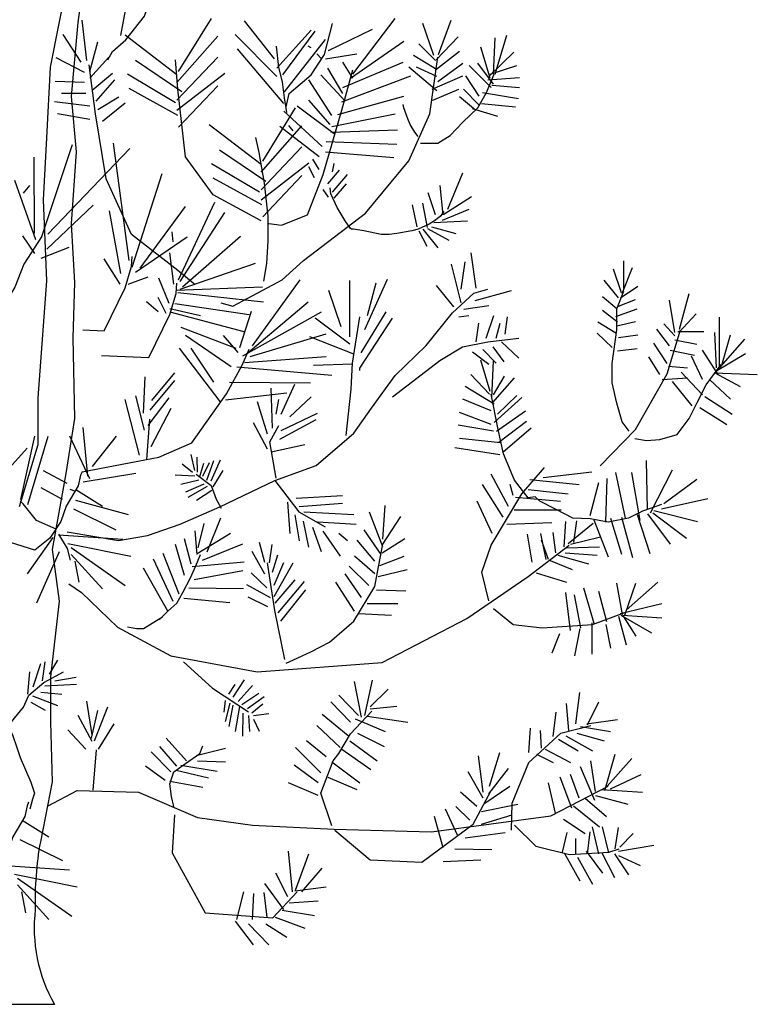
# Model space of a CAD drawing. Extents: x -31.3 to -29.3, y -43.06 to -40.81.
# Tile 2 of 3: x -30.43 to -29.3, y -43.06 to -41.56. Entities that reach past the tile are written whole.
import ezdxf

# ---------------------------------------------------------------- set-up
doc = ezdxf.new("R2010")
doc.units = 0
doc.header["$MEASUREMENT"] = 0
doc.layers.get('0').update_dxf_attribs({"linetype": 'CONTINUOUS'})

msp = doc.modelspace()

# ---------------------------------------------------------------- linework, layer by layer
for p, q in [((-30.184, -41.6367), (-30.1338, -41.5557)), ((-29.9186, -41.6406), (-29.854, -41.5557)), ((-30.3239, -41.62), (-30.331, -41.5583)), ((-30.0381, -41.6174), (-30.0835, -41.5596)), ((-29.7954, -41.6123), (-29.8121, -41.5634)), ((-29.7882, -41.611), (-29.7691, -41.5583)), ((-30.3322, -41.6226), (-30.3597, -41.5801)), ((-30.1864, -41.6418), (-30.2653, -41.5814)), ((-30.1864, -41.6534), (-30.1242, -41.5827)), ((-30.0345, -41.6444), (-30.0979, -41.5801)), ((-30.0345, -41.6315), (-29.9819, -41.5737)), ((-30.025, -41.6418), (-29.9759, -41.575)), ((-29.9556, -41.6046), (-29.8887, -41.5724)), ((-29.7918, -41.6187), (-29.7583, -41.584)), ((-29.7045, -41.6406), (-29.7021, -41.5853)), ((-29.7021, -41.6406), (-29.6842, -41.5814)), ((-30.3191, -41.6367), (-30.3071, -41.5917)), ((-30.0226, -41.6675), (-29.9604, -41.5879)), ((-29.9819, -41.6007), (-29.9867, -41.5981)), ((-29.9221, -41.647), (-29.8408, -41.5904)), ((-29.793, -41.62), (-29.8181, -41.5943)), ((-29.7093, -41.647), (-29.7237, -41.5994)), ((-30.3274, -41.638), (-30.3705, -41.6161)), ((-30.3191, -41.647), (-30.2904, -41.6148)), ((-30.1864, -41.6804), (-30.1242, -41.6148)), ((-30.0238, -41.6855), (-30.0943, -41.602)), ((-29.9664, -41.6174), (-29.9735, -41.6097)), ((-29.9604, -41.6174), (-29.9126, -41.6097)), ((-29.793, -41.6328), (-29.8265, -41.6123)), ((-29.793, -41.6341), (-29.756, -41.6058)), ((-29.7105, -41.6431), (-29.6735, -41.6071)), ((-30.1792, -41.6675), (-30.2497, -41.62)), ((-29.9341, -41.6701), (-29.9568, -41.6315)), ((-29.9341, -41.6611), (-29.842, -41.6226)), ((-29.9186, -41.647), (-29.9341, -41.6226)), ((-29.7906, -41.6662), (-29.8336, -41.6303)), ((-29.7906, -41.6444), (-29.8217, -41.6303)), ((-29.7894, -41.6521), (-29.7512, -41.6238)), ((-29.7081, -41.6611), (-29.7416, -41.6277)), ((-29.7045, -41.656), (-29.7285, -41.6238)), ((-29.7093, -41.6406), (-29.6687, -41.6277)), ((-30.3155, -41.665), (-30.2844, -41.6393)), ((-30.1888, -41.6842), (-30.2617, -41.6406)), ((-30.1864, -41.6958), (-30.1134, -41.6393)), ((-29.9305, -41.6817), (-29.9676, -41.6418)), ((-29.9353, -41.683), (-29.8301, -41.6431)), ((-29.7978, -41.6637), (-29.7512, -41.6431)), ((-29.7261, -41.674), (-29.7464, -41.6431)), ((-29.7129, -41.6495), (-29.6651, -41.6457)), ((-30.3274, -41.6534), (-30.3717, -41.6521)), ((-30.3095, -41.6817), (-30.2808, -41.6495)), ((-30.184, -41.7215), (-30.1242, -41.6585)), ((-29.9508, -41.7035), (-29.9855, -41.6495)), ((-29.7069, -41.6573), (-29.6651, -41.6611)), ((-30.3251, -41.6701), (-30.3621, -41.6701)), ((-30.3071, -41.6945), (-30.2748, -41.6752)), ((-30.1852, -41.7035), (-30.2593, -41.6624)), ((-29.9413, -41.7022), (-29.8408, -41.674)), ((-29.7966, -41.6804), (-29.7571, -41.6637)), ((-29.732, -41.6958), (-29.756, -41.6752)), ((-29.7261, -41.6881), (-29.75, -41.6637)), ((-29.7213, -41.6688), (-29.6663, -41.6778)), ((-30.3191, -41.6894), (-30.3729, -41.683)), ((-30.3, -41.7125), (-30.2653, -41.6842)), ((-29.9472, -41.7318), (-30.0034, -41.6894)), ((-29.9532, -41.7176), (-29.9855, -41.6804)), ((-29.7225, -41.6855), (-29.6711, -41.6907)), ((-30.3191, -41.7099), (-30.3681, -41.7009)), ((-30.0559, -41.7732), (-30.0057, -41.6922)), ((-29.9652, -41.7511), (-30.0238, -41.6971)), ((-29.9508, -41.7202), (-29.854, -41.7009)), ((-29.7368, -41.6932), (-29.6986, -41.7048)), ((-30.0583, -41.7783), (-30.1372, -41.7179)), ((-30.0583, -41.7899), (-29.9961, -41.7192)), ((-29.97, -41.7665), (-30.0297, -41.7202)), ((-29.952, -41.7292), (-29.8504, -41.7253)), ((-30.3928, -41.8896), (-30.3453, -41.7477)), ((-30.2593, -41.9245), (-30.2832, -41.7459)), ((-30.0583, -41.8169), (-29.9961, -41.7513)), ((-29.9592, -41.7433), (-29.8516, -41.7472)), ((-30.3829, -41.8842), (-30.2581, -41.7541)), ((-30.0512, -41.804), (-30.1217, -41.7565)), ((-29.9604, -41.7588), (-29.8564, -41.7678)), ((-30.4032, -41.8836), (-30.4038, -41.767)), ((-30.0607, -41.8207), (-30.1336, -41.7771)), ((-30.0583, -41.8323), (-29.9854, -41.7758)), ((-29.97, -41.7857), (-29.9795, -41.7703)), ((-29.9496, -41.7896), (-29.9472, -41.7767)), ((-30.2545, -41.9348), (-30.2091, -41.7922)), ((-30.0559, -41.858), (-29.9961, -41.795)), ((-29.9771, -41.7986), (-29.9855, -41.7819)), ((-29.9568, -41.8076), (-29.9389, -41.787)), ((-29.9496, -41.8205), (-29.9269, -41.7935)), ((-29.7739, -41.8461), (-29.7512, -41.7909)), ((-30.4012, -41.893), (-30.4331, -41.8029)), ((-30.4203, -41.8218), (-30.4102, -41.8101)), ((-30.0571, -41.84), (-30.1312, -41.7989)), ((-29.9472, -41.8294), (-29.9281, -41.8076)), ((-29.781, -41.8551), (-29.7858, -41.8102)), ((-29.9556, -41.8282), (-29.964, -41.8166)), ((-29.793, -41.8551), (-29.8038, -41.8217)), ((-30.3845, -41.9074), (-30.3141, -41.8405)), ((-30.184, -41.9541), (-30.129, -41.8359)), ((-29.8205, -41.8731), (-29.8277, -41.8397)), ((-29.805, -41.8744), (-29.8121, -41.8371)), ((-29.7799, -41.8539), (-29.738, -41.8269)), ((-30.2718, -41.9443), (-30.2891, -41.8487)), ((-30.2426, -41.9361), (-30.1732, -41.8423)), ((-30.1816, -41.9566), (-30.1134, -41.8513)), ((-29.7822, -41.8629), (-29.7416, -41.8461)), ((-29.7954, -41.8667), (-29.744, -41.8641)), ((-30.1923, -41.8963), (-30.1935, -41.8808)), ((-29.8181, -41.8795), (-29.8062, -41.9027)), ((-29.8121, -41.877), (-29.7894, -41.9053)), ((-29.805, -41.8757), (-29.7727, -41.8937)), ((-29.799, -41.8731), (-29.7619, -41.8834)), ((-30.403, -41.914), (-30.4209, -41.8871)), ((-30.2497, -41.9425), (-30.1708, -41.8886)), ((-30.178, -41.9644), (-30.0895, -41.8873)), ((-30.3931, -41.9212), (-30.3506, -41.9044)), ((-30.1912, -41.9605), (-30.1971, -41.913)), ((-29.7307, -41.9665), (-29.7383, -41.913)), ((-30.2729, -41.9605), (-30.2973, -41.9218)), ((-30.1816, -41.9682), (-30.0668, -41.9284)), ((-29.7535, -41.9892), (-29.7686, -41.9302)), ((-29.7535, -41.9683), (-29.7477, -41.9265)), ((-29.5061, -41.9672), (-29.5061, -41.9248)), ((-29.5097, -41.9736), (-29.5216, -41.9377)), ((-29.5085, -41.9749), (-29.4929, -41.9351)), ((-30.2607, -41.9605), (-30.2303, -41.9494)), ((-30.1983, -41.9901), (-30.2139, -41.9515)), ((-30.0716, -42.0543), (-29.9986, -41.9541)), ((-29.923, -42.0408), (-29.923, -41.9551)), ((-29.9002, -42.0294), (-29.8659, -41.9532)), ((-29.8962, -42.0082), (-29.8829, -41.9588)), ((-29.5144, -41.9814), (-29.536, -41.9544)), ((-30.1876, -41.9695), (-30.056, -41.9644)), ((-30.1852, -41.9734), (-30.0549, -41.9875)), ((-29.9364, -42.0254), (-29.9551, -41.9701)), ((-29.765, -41.995), (-29.7914, -41.9628)), ((-29.7325, -41.9855), (-29.6772, -41.9701)), ((-29.5109, -41.9814), (-29.4846, -41.9634)), ((-29.4212, -42.0289), (-29.4068, -41.9749)), ((-30.2151, -42.0029), (-30.233, -41.9875)), ((-30.2031, -42.0055), (-30.2151, -41.9811)), ((-30.1899, -41.9901), (-30.0764, -42.0068)), ((-30.0811, -42.0672), (-29.9867, -41.9875)), ((-29.5168, -41.9981), (-29.5384, -41.9801)), ((-29.5144, -41.9942), (-29.4881, -41.9839)), ((-29.4284, -42.0341), (-29.4367, -41.9852)), ((-30.1971, -41.9978), (-30.1505, -42.0081)), ((-30.1971, -42.0029), (-30.0847, -42.0325)), ((-30.0907, -42.0569), (-30.0728, -42.0016)), ((-30.0859, -42.0697), (-29.9664, -42.0029)), ((-29.906, -42.0654), (-29.8677, -42.0027)), ((-29.7495, -41.9987), (-29.7115, -41.9932)), ((-29.5156, -42.0186), (-29.5384, -42.0006)), ((-29.518, -42.0096), (-29.4858, -41.9981)), ((-29.4224, -42.0341), (-29.3961, -42.0058)), ((-29.923, -42.0522), (-29.9761, -42.0122)), ((-29.9078, -42.0884), (-29.8583, -42.0122)), ((-29.7574, -42.0104), (-29.7419, -42.0082)), ((-29.7307, -42.0482), (-29.7267, -42.0199)), ((-29.7155, -42.0426), (-29.7039, -42.0082)), ((-29.7003, -42.0426), (-29.6945, -42.0199)), ((-29.6869, -42.0368), (-29.683, -42.0104)), ((-29.518, -42.0353), (-29.5455, -42.0186)), ((-29.5168, -42.0238), (-29.4881, -42.0173)), ((-29.4284, -42.0392), (-29.4451, -42.0212)), ((-29.3602, -42.0867), (-29.3602, -42.0109)), ((-30.1804, -42.026), (-30.0967, -42.0582)), ((-30.0752, -42.071), (-29.9592, -42.0363)), ((-29.524, -42.0572), (-29.5467, -42.0353)), ((-29.4367, -42.0546), (-29.4559, -42.0289)), ((-29.4236, -42.0328), (-29.3841, -42.0328)), ((-29.365, -42.088), (-29.3674, -42.0341)), ((-30.1039, -42.0865), (-30.1732, -42.0389)), ((-30.0931, -42.0646), (-30.1158, -42.0389)), ((-29.9172, -42.0672), (-29.9841, -42.0408)), ((-29.6924, -42.0482), (-29.666, -42.0731)), ((-29.5144, -42.0418), (-29.4846, -42.0379)), ((-29.4403, -42.0816), (-29.4606, -42.0507)), ((-29.4284, -42.0456), (-29.3949, -42.052)), ((-29.3662, -42.0944), (-29.322, -42.0443)), ((-29.3566, -42.0842), (-29.3435, -42.0379)), ((-30.1206, -42.1391), (-30.1828, -42.0582)), ((-30.1302, -42.1096), (-30.1648, -42.0582)), ((-29.7365, -42.0635), (-29.7115, -42.0826)), ((-29.7209, -42.0599), (-29.7003, -42.0807)), ((-29.7057, -42.0559), (-29.6888, -42.0789)), ((-29.5156, -42.0623), (-29.4858, -42.0585)), ((-29.4355, -42.061), (-29.3985, -42.0687)), ((-29.3626, -42.0983), (-29.3865, -42.061)), ((-29.3662, -42.0932), (-29.3208, -42.0662)), ((-30.0835, -42.08), (-29.9592, -42.071)), ((-29.7093, -42.124), (-29.7237, -42.0764)), ((-29.7069, -42.133), (-29.7045, -42.0777)), ((-29.4511, -42.0983), (-29.4678, -42.0713)), ((-29.3865, -42.106), (-29.4032, -42.07)), ((-30.2245, -42.138), (-30.1895, -42.0958)), ((-30.0955, -42.0865), (-29.9508, -42.0993)), ((-29.919, -42.0826), (-29.9783, -42.0844)), ((-29.9078, -42.0921), (-29.9078, -42.0884)), ((-29.4379, -42.0854), (-29.4092, -42.088)), ((-29.3865, -42.1291), (-29.4188, -42.0944)), ((-29.3686, -42.0957), (-29.3028, -42.0983)), ((-29.3674, -42.0957), (-29.3291, -42.1163)), ((-30.2376, -42.1569), (-30.2347, -42.1017)), ((-30.2274, -42.1525), (-30.1895, -42.1075)), ((-30.1063, -42.1096), (-29.9831, -42.1109)), ((-29.7105, -42.1279), (-29.7392, -42.0983)), ((-29.7057, -42.1407), (-29.6723, -42.1034)), ((-29.7045, -42.1291), (-29.6878, -42.1009)), ((-29.4475, -42.106), (-29.4092, -42.1034)), ((-29.402, -42.1458), (-29.4319, -42.1086)), ((-29.3757, -42.106), (-29.3435, -42.1356)), ((-30.1123, -42.1366), (-30.019, -42.1263)), ((-30.0412, -42.1797), (-30.043, -42.1188)), ((-30.0278, -42.1588), (-30.0068, -42.113)), ((-29.7034, -42.1433), (-29.7476, -42.1163)), ((-30.2434, -42.221), (-30.2653, -42.1365)), ((-30.2361, -42.1831), (-30.2492, -42.1307)), ((-30.2303, -42.1759), (-30.1984, -42.1337)), ((-30.0488, -42.1892), (-30.0639, -42.1397)), ((-30.0354, -42.1588), (-30.0314, -42.136)), ((-30.0144, -42.1625), (-29.9819, -42.1321)), ((-29.7081, -42.1535), (-29.7512, -42.1356)), ((-29.7034, -42.1715), (-29.6615, -42.133)), ((-29.6986, -42.1587), (-29.6687, -42.1304)), ((-29.3829, -42.1317), (-29.3411, -42.1587)), ((-30.2259, -42.208), (-30.1955, -42.1497)), ((-29.7081, -42.1741), (-29.756, -42.1561)), ((-29.6998, -42.1844), (-29.6555, -42.1535)), ((-29.3901, -42.1484), (-29.3494, -42.1741)), ((-30.2283, -42.1662), (-30.233, -42.2278)), ((-30.0296, -42.1969), (-29.9743, -42.1665)), ((-30.0278, -42.1834), (-29.9725, -42.1569)), ((-29.6962, -42.2011), (-29.6543, -42.169)), ((-30.3221, -42.253), (-30.3292, -42.1787)), ((-30.0488, -42.2119), (-30.0697, -42.172)), ((-29.7045, -42.1844), (-29.7583, -42.1754)), ((-29.6902, -42.2165), (-29.6471, -42.1792)), ((-30.4242, -42.2886), (-30.4027, -42.1922)), ((-30.4135, -42.2963), (-30.3824, -42.1922)), ((-30.3192, -42.2573), (-30.3496, -42.1919)), ((-30.3148, -42.2385), (-30.2784, -42.1919)), ((-29.6938, -42.2024), (-29.756, -42.1959)), ((-30.4721, -42.2744), (-30.4147, -42.2102)), ((-30.043, -42.2159), (-29.9917, -42.2046)), ((-29.695, -42.2204), (-29.7631, -42.2101)), ((-30.159, -42.2442), (-30.1648, -42.2199)), ((-30.1554, -42.247), (-30.1558, -42.2239)), ((-30.1409, -42.2593), (-30.1301, -42.2294)), ((-30.1341, -42.2599), (-30.1203, -42.2282)), ((-29.4702, -42.3039), (-29.4714, -42.2294)), ((-30.3537, -42.2642), (-30.3895, -42.2449)), ((-30.163, -42.2473), (-30.1785, -42.235)), ((-30.1518, -42.2537), (-30.1453, -42.2334)), ((-30.1471, -42.2528), (-30.137, -42.2322)), ((-30.1315, -42.2694), (-30.116, -42.2442)), ((-29.629, -42.2553), (-29.5549, -42.2463)), ((-29.4654, -42.309), (-29.4319, -42.2435)), ((-30.3292, -42.2617), (-30.2492, -42.2487)), ((-30.1594, -42.2528), (-30.189, -42.2513)), ((-30.1529, -42.2589), (-30.1803, -42.2657)), ((-29.6816, -42.299), (-29.7079, -42.2502)), ((-29.6493, -42.2579), (-29.574, -42.2656)), ((-29.5336, -42.3232), (-29.5312, -42.2564)), ((-29.5037, -42.3168), (-29.518, -42.2474)), ((-29.481, -42.3206), (-29.4941, -42.2474)), ((-29.4451, -42.2949), (-29.3949, -42.2576)), ((-30.3609, -42.2886), (-30.3931, -42.2706)), ((-30.3417, -42.2757), (-30.3489, -42.2731)), ((-30.3405, -42.2731), (-30.2999, -42.2988)), ((-30.1453, -42.2654), (-30.1735, -42.2774)), ((-30.1406, -42.2688), (-30.1699, -42.2857)), ((-30.1333, -42.2749), (-30.1565, -42.2903)), ((-29.69, -42.3157), (-29.7211, -42.2656)), ((-29.6744, -42.2823), (-29.6792, -42.2656)), ((-29.6517, -42.2733), (-29.5907, -42.2798)), ((-29.5575, -42.3129), (-29.5443, -42.2628)), ((-30.341, -42.2894), (-30.2609, -42.3113)), ((-30.0047, -42.2863), (-29.9345, -42.2826)), ((-29.7067, -42.3401), (-29.7294, -42.2913)), ((-29.6708, -42.2849), (-29.6027, -42.2913)), ((-29.4487, -42.3026), (-29.3781, -42.2872)), ((-30.3441, -42.3027), (-30.2795, -42.3348)), ((-30.018, -42.2927), (-30.0148, -42.3401)), ((-30.0003, -42.2992), (-29.9342, -42.2943)), ((-29.8729, -42.3491), (-29.8693, -42.2977)), ((-29.6732, -42.3042), (-29.6015, -42.3042)), ((-29.4606, -42.3052), (-29.3937, -42.3219)), ((-30.1405, -42.3685), (-30.1197, -42.3165)), ((-30.0072, -42.3121), (-30.0003, -42.3517)), ((-29.9935, -42.3072), (-29.9172, -42.3112)), ((-29.8729, -42.3607), (-29.8932, -42.308)), ((-29.8741, -42.3581), (-29.8454, -42.3144)), ((-29.5823, -42.3543), (-29.5776, -42.3209)), ((-29.5515, -42.3193), (-29.53, -42.3759)), ((-29.5264, -42.3168), (-29.5097, -42.372)), ((-29.5097, -42.3155), (-29.4929, -42.3771)), ((-29.4858, -42.3116), (-29.4666, -42.3707)), ((-29.4702, -42.3103), (-29.4355, -42.3566)), ((-29.4618, -42.309), (-29.4104, -42.3476)), ((-30.1555, -42.3722), (-30.1589, -42.3363)), ((-30.1543, -42.3623), (-30.1451, -42.3251)), ((-29.9942, -42.3216), (-29.9862, -42.3613)), ((-29.9801, -42.3305), (-29.9667, -42.3677)), ((-29.9725, -42.3225), (-29.9136, -42.3262)), ((-29.8753, -42.3723), (-29.9016, -42.335)), ((-29.684, -42.326), (-29.6158, -42.3234)), ((-29.5967, -42.3607), (-29.5943, -42.3222)), ((-29.5907, -42.3556), (-29.5525, -42.3247)), ((-30.3752, -42.3464), (-30.4147, -42.4016)), ((-30.3668, -42.3425), (-30.2688, -42.3489)), ((-30.1647, -42.387), (-30.175, -42.3487)), ((-30.1555, -42.3709), (-30.1047, -42.34)), ((-29.9645, -42.3367), (-29.9378, -42.3751)), ((-29.94, -42.3397), (-29.9266, -42.3511)), ((-29.8849, -42.3825), (-29.9123, -42.3504)), ((-29.8741, -42.3697), (-29.8394, -42.3479)), ((-29.6457, -42.3838), (-29.6529, -42.3414)), ((-29.6242, -42.38), (-29.6326, -42.3401)), ((-29.6206, -42.38), (-29.6314, -42.3504)), ((-29.6098, -42.3697), (-29.6135, -42.3389)), ((-29.5871, -42.3568), (-29.5417, -42.3453)), ((-30.3525, -42.3554), (-30.2568, -42.3747)), ((-30.3477, -42.3618), (-30.2652, -42.4196)), ((-30.175, -42.4044), (-30.1889, -42.3573)), ((-30.1474, -42.3808), (-30.0863, -42.3561)), ((-30.0527, -42.3843), (-30.0607, -42.3542)), ((-30.0455, -42.3849), (-30.0415, -42.357)), ((-29.5931, -42.362), (-29.5429, -42.3607)), ((-30.3656, -42.3682), (-30.4003, -42.4466)), ((-30.3477, -42.3721), (-30.2999, -42.4248)), ((-30.1923, -42.444), (-30.2223, -42.3796)), ((-30.1831, -42.4329), (-30.2073, -42.3709)), ((-30.0527, -42.4021), (-30.0719, -42.3677)), ((-30.0408, -42.3994), (-30.0329, -42.3729)), ((-29.8849, -42.4018), (-29.9159, -42.3748)), ((-29.8777, -42.389), (-29.8406, -42.3748)), ((-29.6182, -42.3813), (-29.5848, -42.3954)), ((-29.6063, -42.3735), (-29.5596, -42.3864)), ((-29.5955, -42.3697), (-29.5465, -42.3735)), ((-30.3417, -42.3824), (-30.3357, -42.4145)), ((-30.2004, -42.4589), (-30.2373, -42.3932)), ((-30.1635, -42.3908), (-30.084, -42.3833)), ((-30.0383, -42.4193), (-30.0235, -42.3843)), ((-30.0383, -42.4365), (-30.0097, -42.3849)), ((-29.8944, -42.4198), (-29.9243, -42.3903)), ((-29.8801, -42.4057), (-29.8358, -42.3954)), ((-30.1601, -42.4106), (-30.0863, -42.3969)), ((-30.0495, -42.4233), (-30.0733, -42.4003)), ((-30.0368, -42.4467), (-30.0065, -42.4107)), ((-29.9052, -42.4378), (-29.9303, -42.4018)), ((-29.6397, -42.4005), (-29.5931, -42.4147)), ((-30.1681, -42.423), (-30.0852, -42.4242)), ((-30.0441, -42.4381), (-30.0799, -42.4187)), ((-30.0321, -42.4611), (-29.9924, -42.4135)), ((-30.0282, -42.4737), (-29.9902, -42.4261)), ((-29.9159, -42.4584), (-29.9446, -42.4147)), ((-29.8825, -42.4262), (-29.8382, -42.4275)), ((-29.5513, -42.4776), (-29.5668, -42.4237)), ((-29.5082, -42.4635), (-29.5166, -42.416)), ((-29.5046, -42.4648), (-29.4879, -42.416)), ((-29.5023, -42.4571), (-29.4544, -42.4147)), ((-30.1762, -42.4391), (-30.1059, -42.4453)), ((-30.048, -42.4519), (-30.078, -42.4374)), ((-29.5871, -42.4879), (-29.5943, -42.4301)), ((-29.5716, -42.4841), (-29.5812, -42.4339)), ((-29.5321, -42.4751), (-29.5441, -42.4288)), ((-29.8968, -42.4468), (-29.8502, -42.4468)), ((-29.5118, -42.4622), (-29.4484, -42.4468)), ((-29.91, -42.4622), (-29.8597, -42.4648)), ((-29.5142, -42.4661), (-29.5023, -42.5098)), ((-29.5106, -42.4648), (-29.464, -42.4918)), ((-29.5082, -42.4648), (-29.4484, -42.4686)), ((-29.507, -42.4661), (-29.4879, -42.4969)), ((-29.5728, -42.4853), (-29.5812, -42.5265)), ((-29.5549, -42.4764), (-29.5549, -42.5239)), ((-29.5333, -42.4789), (-29.5262, -42.5149)), ((-29.6039, -42.4931), (-29.6158, -42.5226)), ((-30.4055, -42.574), (-30.3935, -42.5384)), ((-30.3911, -42.565), (-30.3869, -42.5359)), ((-30.3804, -42.5546), (-30.3676, -42.5335)), ((-30.4137, -42.5853), (-30.4104, -42.5512)), ((-30.3725, -42.565), (-30.3401, -42.5593)), ((-30.3878, -42.5723), (-30.3392, -42.5699)), ((-30.1073, -42.5849), (-30.0976, -42.5702)), ((-30.1008, -42.5898), (-30.0838, -42.5634)), ((-30.0932, -42.596), (-30.0715, -42.5717)), ((-29.9054, -42.62), (-29.9162, -42.566)), ((-29.9006, -42.6174), (-29.8887, -42.5635)), ((-30.4064, -42.5878), (-30.3682, -42.6023)), ((-30.3935, -42.5821), (-30.3618, -42.5853)), ((-30.0878, -42.6009), (-30.0618, -42.5837)), ((-30.0791, -42.6067), (-30.0538, -42.5886)), ((-29.9102, -42.6174), (-29.9401, -42.5866)), ((-29.8923, -42.6046), (-29.8648, -42.5776)), ((-29.579, -42.6303), (-29.573, -42.5827)), ((-30.4088, -42.5974), (-30.3869, -42.6096)), ((-30.3154, -42.647), (-30.3238, -42.5956)), ((-30.3118, -42.6559), (-30.2915, -42.6046)), ((-30.1131, -42.5948), (-30.1153, -42.6123)), ((-30.1059, -42.5988), (-30.1131, -42.6267)), ((-30.1012, -42.6018), (-30.1073, -42.6344)), ((-30.0914, -42.6037), (-30.0979, -42.6421)), ((-30.0726, -42.6135), (-30.0556, -42.6)), ((-29.9221, -42.6277), (-29.952, -42.5969)), ((-29.8923, -42.6072), (-29.8516, -42.6033)), ((-29.5898, -42.6406), (-29.5933, -42.5994)), ((-29.5611, -42.6316), (-29.5443, -42.5969)), ((-30.3154, -42.6572), (-30.3369, -42.6174)), ((-30.3166, -42.6521), (-30.307, -42.6097)), ((-30.086, -42.6141), (-30.0864, -42.6488)), ((-30.0773, -42.6175), (-30.0762, -42.6418)), ((-30.0697, -42.6178), (-30.0466, -42.6144)), ((-29.9257, -42.6483), (-29.9652, -42.6162)), ((-29.897, -42.6187), (-29.8349, -42.6277)), ((-29.6137, -42.6496), (-29.6089, -42.6123)), ((-30.3058, -42.6688), (-30.2819, -42.6302)), ((-30.0697, -42.6233), (-30.0614, -42.6412)), ((-29.9377, -42.6663), (-29.9736, -42.6329)), ((-29.915, -42.6226), (-29.8695, -42.6419)), ((-29.5718, -42.6341), (-29.5264, -42.6419)), ((-29.5623, -42.6303), (-29.5156, -42.6239)), ((-30.325, -42.6688), (-30.3524, -42.6392)), ((-29.9114, -42.6444), (-29.8707, -42.665)), ((-29.6507, -42.674), (-29.6483, -42.6367)), ((-29.6316, -42.6675), (-29.6328, -42.6406)), ((-29.5945, -42.6483), (-29.5539, -42.6714)), ((-29.5778, -42.6444), (-29.536, -42.656)), ((-30.1864, -42.6945), (-30.2127, -42.665)), ((-30.172, -42.6868), (-30.2031, -42.6521)), ((-29.9676, -42.7048), (-30.0058, -42.6663)), ((-29.9592, -42.6804), (-29.9891, -42.656)), ((-29.9233, -42.656), (-29.8815, -42.6868)), ((-29.6053, -42.6534), (-29.5754, -42.6714)), ((-30.3096, -42.6698), (-30.3144, -42.7315)), ((-30.1959, -42.7035), (-30.2258, -42.6727)), ((-30.1553, -42.6778), (-30.1123, -42.6675)), ((-29.9353, -42.6688), (-29.8911, -42.6997)), ((-29.7201, -42.7344), (-29.7273, -42.6791)), ((-29.7105, -42.7254), (-29.695, -42.674)), ((-29.6388, -42.6766), (-29.6137, -42.6894)), ((-29.6256, -42.6688), (-29.5874, -42.6894)), ((-29.5348, -42.7318), (-29.5192, -42.6766)), ((-30.2043, -42.7164), (-30.2342, -42.6945)), ((-30.1804, -42.6933), (-30.1254, -42.7023)), ((-30.1553, -42.6868), (-30.1123, -42.6881)), ((-29.9712, -42.7202), (-30.0082, -42.6933)), ((-29.9508, -42.6881), (-29.9078, -42.7202)), ((-29.5503, -42.7472), (-29.5718, -42.6958)), ((-29.5491, -42.7331), (-29.5563, -42.6868)), ((-29.5312, -42.7254), (-29.4941, -42.683)), ((-30.1876, -42.701), (-30.1386, -42.7125)), ((-29.9568, -42.7113), (-29.9126, -42.7305)), ((-29.7201, -42.7434), (-29.7428, -42.7035)), ((-29.7117, -42.7369), (-29.6818, -42.6984)), ((-29.585, -42.7588), (-29.6029, -42.7113)), ((-29.5742, -42.7434), (-29.5874, -42.7074)), ((-29.5264, -42.7292), (-29.4798, -42.7074)), ((-30.1971, -42.7177), (-30.1469, -42.7267)), ((-29.9712, -42.7395), (-30.0166, -42.7202)), ((-29.7177, -42.7511), (-29.6794, -42.7254)), ((-29.6101, -42.7665), (-29.6209, -42.7202)), ((-29.7296, -42.7562), (-29.7548, -42.7344)), ((-29.5491, -42.7395), (-29.5001, -42.7524)), ((-29.5395, -42.7305), (-29.4774, -42.7344)), ((-29.7404, -42.7768), (-29.7619, -42.7562)), ((-29.7225, -42.7639), (-29.6675, -42.7524)), ((-29.5826, -42.7549), (-29.5431, -42.7871)), ((-29.5647, -42.7434), (-29.5324, -42.7716)), ((-29.7595, -42.7999), (-29.7775, -42.7601)), ((-29.7225, -42.7832), (-29.6759, -42.7691)), ((-30.4219, -42.7768), (-30.3813, -42.8025)), ((-29.7811, -42.8192), (-29.7942, -42.7716)), ((-29.5981, -42.7755), (-29.5647, -42.7973)), ((-29.7476, -42.8038), (-29.6866, -42.796)), ((-29.5993, -42.8256), (-29.5922, -42.796)), ((-29.5611, -42.8282), (-29.5575, -42.7948)), ((-29.5443, -42.8282), (-29.5539, -42.7871)), ((-29.5288, -42.8269), (-29.5384, -42.7871)), ((-29.5192, -42.8205), (-29.5144, -42.7883)), ((-29.512, -42.8179), (-29.4917, -42.7973)), ((-30.4255, -42.8063), (-30.3609, -42.8385)), ((-29.579, -42.8295), (-29.579, -42.805)), ((-29.5144, -42.8243), (-29.4606, -42.8153)), ((-30.0106, -42.886), (-30.0166, -42.8243)), ((-30.0058, -42.8834), (-29.9855, -42.8282)), ((-29.7631, -42.8205), (-29.7069, -42.8218)), ((-29.5969, -42.8269), (-29.573, -42.8693)), ((-29.5635, -42.8243), (-29.5384, -42.8577)), ((-29.5395, -42.8269), (-29.5204, -42.8642)), ((-29.5204, -42.8282), (-29.4989, -42.8603)), ((-29.5144, -42.8308), (-29.481, -42.8462)), ((-30.4482, -42.8462), (-30.3502, -42.8526)), ((-29.7811, -42.8397), (-29.7237, -42.8372)), ((-29.5766, -42.8333), (-29.5539, -42.8744)), ((-30.4339, -42.859), (-30.3382, -42.8783)), ((-30.0178, -42.8937), (-30.0357, -42.8577)), ((-29.9963, -42.886), (-29.9652, -42.85)), ((-30.4291, -42.8654), (-30.3466, -42.9233)), ((-30.4291, -42.8757), (-30.3813, -42.9284)), ((-30.0238, -42.913), (-30.0525, -42.8732)), ((-30.4231, -42.886), (-30.4171, -42.9181)), ((-30.0955, -42.9284), (-30.0848, -42.886)), ((-30.0716, -42.9284), (-30.0692, -42.8886)), ((-30.0489, -42.9246), (-30.0537, -42.8873)), ((-30.007, -42.8847), (-29.9592, -42.8783)), ((-30.0154, -42.9027), (-29.9712, -42.9001)), ((-30.0262, -42.9143), (-29.9771, -42.922)), ((-30.0979, -42.931), (-30.0704, -42.967)), ((-30.0776, -42.9348), (-30.0465, -42.967)), ((-30.0513, -42.9348), (-30.019, -42.9554)), ((-30.0369, -42.9246), (-29.9915, -42.9413))]:
    msp.add_line(p, q)
for points in [[(-30.2918, -41.6191), (-30.2846, -41.6063), (-30.2643, -41.5883), (-30.2356, -41.5523), (-30.2021, -41.4546), (-30.2009, -41.3685), (-30.195, -41.2799), (-30.1902, -41.2375)], [(-30.4263, -42.2992), (-30.3975, -42.2048), (-30.3975, -42.1339), (-30.3844, -41.9556), (-30.3895, -41.8323), (-30.3844, -41.7379), (-30.3791, -41.6302), (-30.3529, -41.499)], [(-30.2606, -41.5191), (-30.2722, -41.5816)], [(-30.0202, -41.6907), (-30.0154, -41.6701), (-29.9819, -41.6418), (-29.9616, -41.611), (-29.9496, -41.5634)], [(-30.0354, -41.5981), (-30.0317, -41.6308), (-30.026, -41.6523), (-30.0233, -41.6767), (-30.0195, -41.6991)], [(-30.1194, -41.9888), (-30.1015, -41.9939), (-30.0859, -41.9862), (-30.0262, -41.9541), (-29.9939, -41.9245), (-29.8994, -41.8526), (-29.8336, -41.7729), (-29.8014, -41.7009), (-29.7894, -41.6148)], [(-30.1589, -41.9618), (-30.1852, -41.94), (-30.2557, -41.8847), (-30.294, -41.7999), (-30.3107, -41.7009), (-30.3203, -41.6264)], [(-30.0584, -41.8641), (-30.1314, -41.8243), (-30.1732, -41.7665), (-30.1852, -41.6637), (-30.1888, -41.6187)], [(-30.0465, -41.868), (-30.0273, -41.8706), (-29.9879, -41.8551), (-29.964, -41.7935), (-29.9353, -41.6958), (-29.9186, -41.6341)], [(-29.8157, -41.7459), (-29.8074, -41.7459), (-29.7894, -41.7459), (-29.7703, -41.7343), (-29.7512, -41.7138), (-29.7285, -41.692), (-29.7153, -41.6688), (-29.7033, -41.6406)], [(-29.8193, -41.7356), (-29.8241, -41.7292), (-29.8313, -41.7176), (-29.8348, -41.7086), (-29.8408, -41.692), (-29.842, -41.6868)], [(-30.0167, -41.7187), (-30.0101, -41.7271)], [(-30.0541, -41.9562), (-30.0494, -41.9291), (-30.0475, -41.8945), (-30.0475, -41.8571), (-30.0531, -41.8066), (-30.0615, -41.7598), (-30.0662, -41.7374)], [(-29.7799, -41.85), (-29.7858, -41.8577), (-29.7942, -41.8641), (-29.8026, -41.8693), (-29.8193, -41.877), (-29.8289, -41.8795), (-29.8516, -41.8834), (-29.8635, -41.8847), (-29.8755, -41.8847), (-29.9018, -41.8795), (-29.9174, -41.877), (-29.9209, -41.877), (-29.9221, -41.8757), (-29.9305, -41.8641), (-29.9425, -41.8436), (-29.952, -41.823), (-29.9532, -41.814)], [(-30.3926, -41.8887), (-30.4197, -41.9303), (-30.4332, -41.9654), (-30.4492, -41.9914), (-30.466, -42.007)], [(-30.3298, -42.0303), (-30.2975, -42.0316), (-30.2652, -41.9661), (-30.2556, -41.9339), (-30.2545, -41.9185)], [(-30.3013, -42.0694), (-30.2294, -42.0723), (-30.1971, -42.0068), (-30.1876, -41.9746), (-30.1864, -41.9592)], [(-30.3535, -42.3376), (-30.2754, -42.3511), (-30.2313, -42.3434), (-30.1818, -42.3262), (-30.1211, -42.2998), (-30.0372, -42.2596), (-29.9743, -42.2368), (-29.9172, -42.1874), (-29.8904, -42.1493), (-29.8543, -42.0998), (-29.807, -42.054), (-29.7668, -42.0045), (-29.7343, -41.9741), (-29.7133, -41.9683)], [(-29.4977, -42.1844), (-29.5085, -42.1702), (-29.5168, -42.142), (-29.524, -42.1111), (-29.524, -42.0816), (-29.5168, -42.0302), (-29.5168, -41.9981), (-29.5061, -41.9711)], [(-29.9288, -42.191), (-29.9212, -42.1207), (-29.919, -42.0807), (-29.9078, -42.0104)], [(-29.542, -42.2375), (-29.4881, -42.1818), (-29.4403, -42.097), (-29.42, -42.0302)], [(-29.8583, -42.1321), (-29.786, -42.0767), (-29.7516, -42.0559), (-29.7133, -42.0482), (-29.666, -42.0426)], [(-30.331, -42.2462), (-30.2462, -42.2304), (-30.2139, -42.2239), (-30.1636, -42.2021), (-30.111, -42.1276), (-30.0871, -42.0839), (-30.0764, -42.0595)], [(-29.4893, -42.1959), (-29.4714, -42.1985), (-29.4511, -42.1972), (-29.4248, -42.1895), (-29.4068, -42.1651), (-29.3949, -42.142), (-29.3805, -42.1137), (-29.3578, -42.0829)], [(-29.4487, -42.2962), (-29.463, -42.3013), (-29.4774, -42.3065), (-29.4989, -42.3168), (-29.53, -42.3232), (-29.5575, -42.318), (-29.5838, -42.3168), (-29.6089, -42.3039), (-29.6113, -42.3026), (-29.634, -42.291), (-29.6412, -42.2846), (-29.6519, -42.2859), (-29.6723, -42.2589), (-29.689, -42.2191), (-29.6974, -42.1818), (-29.7081, -42.1279)], [(-30.0354, -42.2559), (-30.0448, -42.2006), (-30.0314, -42.176)], [(-30.331, -42.2462), (-30.3333, -42.2513), (-30.3369, -42.268), (-30.3549, -42.2988), (-30.3632, -42.322), (-30.38, -42.3477), (-30.4027, -42.3657), (-30.4398, -42.3541), (-30.4661, -42.3194), (-30.5091, -42.2886)], [(-29.7115, -42.4429), (-29.7222, -42.3993), (-29.7079, -42.3581), (-29.6613, -42.2798), (-29.6266, -42.2399)], [(-30.1572, -42.25), (-30.1344, -42.2672), (-30.1268, -42.2881), (-30.1193, -42.3016)], [(-30.0372, -42.2596), (-30.0011, -42.3072), (-29.9609, -42.3302)], [(-30.3704, -42.3335), (-30.4003, -42.3207), (-30.4206, -42.295), (-30.4254, -42.2911)], [(-30.3668, -42.3412), (-30.3537, -42.3631), (-30.3489, -42.3811)], [(-30.3511, -42.4172), (-30.332, -42.4301), (-30.277, -42.4828), (-30.1957, -42.5265), (-30.0642, -42.5509), (-29.8741, -42.5367), (-29.745, -42.4699), (-29.6517, -42.4057), (-29.5895, -42.3581)], [(-30.02, -42.538), (-30.0032, -42.5303), (-29.9817, -42.5201), (-29.9542, -42.5059), (-29.9171, -42.4738), (-29.8849, -42.4211), (-29.8813, -42.3993), (-29.8729, -42.3568)], [(-30.2615, -42.4824), (-30.2476, -42.4849), (-30.2373, -42.4849), (-30.2085, -42.4675), (-30.2131, -42.4713), (-30.2004, -42.4589), (-30.1866, -42.4465), (-30.1774, -42.4304), (-30.1658, -42.4081), (-30.1578, -42.3895), (-30.1508, -42.3722)], [(-30.022, -42.5321), (-30.0372, -42.4577), (-30.0488, -42.3852)], [(-30.4906, -42.4517), (-30.4873, -42.4832), (-30.4842, -42.5003), (-30.4809, -42.5197), (-30.4793, -42.5286), (-30.4753, -42.5448), (-30.4632, -42.5716), (-30.4583, -42.5821), (-30.4543, -42.6072), (-30.4363, -42.6485), (-30.4308, -42.6647), (-30.425, -42.6816), (-30.4088, -42.719), (-30.4033, -42.7359), (-30.4064, -42.7448), (-30.4104, -42.7602)], [(-29.7043, -42.4545), (-29.6744, -42.4789), (-29.6302, -42.4841), (-29.5537, -42.4789), (-29.5046, -42.4609)], [(-30.1764, -42.5358), (-30.1323, -42.5757), (-30.0773, -42.612)], [(-30.443, -42.633), (-30.4201, -42.6047), (-30.4121, -42.5868), (-30.3893, -42.5674), (-30.3594, -42.5512)], [(-29.9508, -42.7858), (-29.9676, -42.7357), (-29.9485, -42.6868), (-29.9401, -42.6753), (-29.9221, -42.6457), (-29.8899, -42.611)], [(-29.677, -42.7922), (-29.6759, -42.7511), (-29.6507, -42.6894), (-29.6017, -42.6444), (-29.5563, -42.6329)], [(-30.1912, -42.7562), (-30.1948, -42.7408), (-30.1971, -42.7215), (-30.1912, -42.7035), (-30.1732, -42.6907), (-30.1517, -42.6753), (-30.1469, -42.6637)], [(-30.3825, -42.7549), (-30.3382, -42.7318), (-30.245, -42.7344), (-30.1553, -42.7729), (-30.0716, -42.7845), (-29.9473, -42.7909), (-29.799, -42.7948), (-29.6173, -42.7704), (-29.53, -42.7254)], [(-29.9461, -42.7922), (-29.8923, -42.8372), (-29.8134, -42.841), (-29.7356, -42.7832), (-29.7081, -42.7318)], [(-30.4123, -42.7498), (-30.4147, -42.7549), (-30.4183, -42.7716), (-30.4363, -42.8025), (-30.4446, -42.8256), (-30.4614, -42.8513), (-30.4841, -42.8693), (-30.5212, -42.8577), (-30.5475, -42.823), (-30.5905, -42.7922)], [(-30.19, -42.7691), (-30.1936, -42.8269), (-30.1433, -42.9181), (-30.0405, -42.9258), (-30.0035, -42.886)], [(-29.6723, -42.7845), (-29.64, -42.8166), (-29.5886, -42.8295), (-29.5288, -42.8256), (-29.5132, -42.8205)]]:
    msp.add_lwpolyline(points)
msp.add_lwpolyline([(-30.3292, -41.5017), (-30.3372, -41.562), (-30.3476, -41.6749), (-30.3399, -41.7588), (-30.3476, -41.8689), (-30.3423, -41.9582), (-30.345, -42.0421), (-30.3423, -42.1654), (-30.3556, -42.2492), (-30.3764, -42.3648), (-30.366, -42.4434), (-30.3791, -42.5587), (-30.3791, -42.627), (-30.3764, -42.7188), (-30.3944, -42.8102, 0.054014), (-30.4021, -42.9129, 0.160415), (-30.373, -43.0575), (-30.5038, -43.0575, 0.07766)], format="xyb")

doc.saveas('drawing.dxf')
